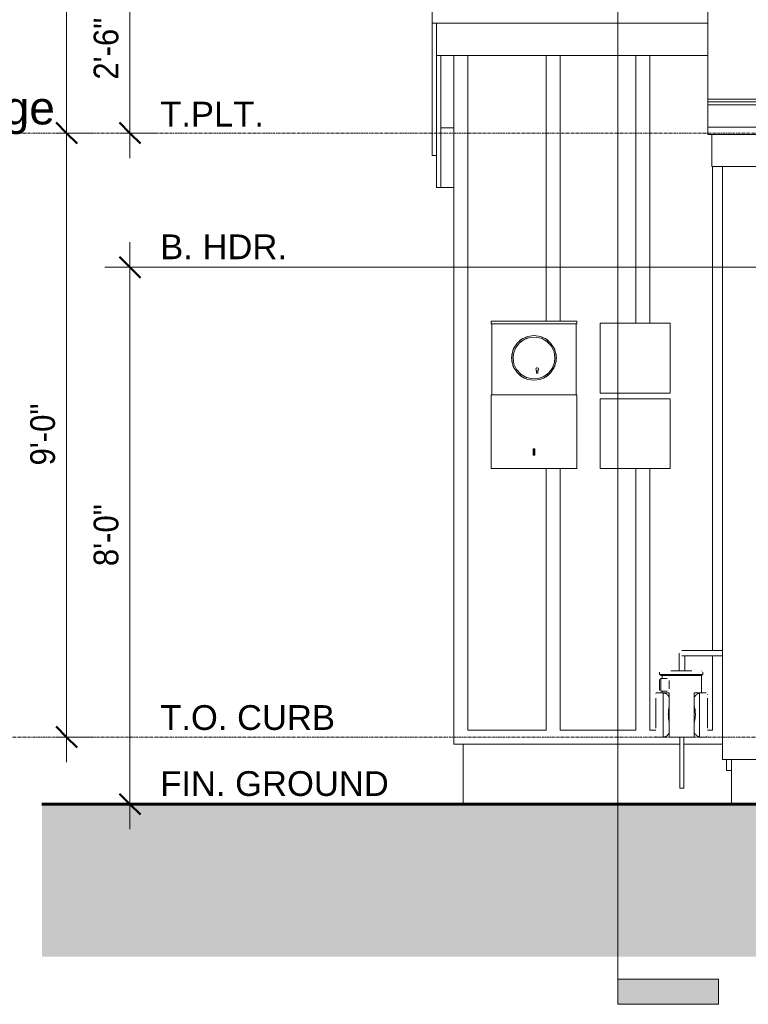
# Model space of a CAD drawing. Header units: inches. Extents: x -651 to 361, y -61 to 433.
# Tile 1 of 5: x -583 to -453, y -48 to 128. Entities that reach past the tile are written whole.
import ezdxf

# ---------------------------------------------------------------- set-up
doc = ezdxf.new("R2010")
doc.units = ezdxf.units.IN
doc.header["$MEASUREMENT"] = 0
doc.linetypes.add('Grid Line 1_2_', pattern=[0.8749999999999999, 0.4999999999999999, -0.125, 0.125, -0.125])
for name, color, linetype, lineweight in [('A-ANNO-DIMS', 1, 'Continuous', 9), ('A-ANNO-DIMS-48', 1, 'Continuous', 9), ('A-ANNO-SYMB', 6, 'Continuous', 9), ('A-ANNO-TEXT', 2, 'Continuous', 9), ('A-DETL', 5, 'Continuous', 60), ('A-DETL-GENF', 3, 'Continuous', 9), ('A-FLOR-LEVL', 6, 'Continuous', 9), ('A-ROOF', 4, 'Continuous', 18), ('A-ROOF-OTLN', 4, 'Continuous', 9), ('A-ROOF-PATT', 8, 'Continuous', 18), ('A-WALL-MBNI', 2, 'Continuous', 18), ('E-FIXT', 2, 'Continuous', 9), ('I-WALL', 2, 'Continuous', 18), ('P-SANR-FIXT', 6, 'Continuous', 9), ('S-FNDN-FTNG', 4, 'Continuous', 18)]:
    doc.layers.add(name, color=color, linetype=linetype, lineweight=lineweight)
doc.styles.add('Arial', font='arial.ttf', dxfattribs={"height": 5.901197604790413})
doc.styles.add('Arial_1', font='arial.ttf', dxfattribs={"height": 4.42589820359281})
doc.styles.add('Arial_2', font='arial.ttf', dxfattribs={"width": 0.9, "height": 4.425898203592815})
doc.dimstyles.new('Linear_-_3_32__Arial_2', dxfattribs={"dimscale": 12, "dimtxt": 4.5, "dimasz": 0.3125000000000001, "dimexe": 0.375, "dimexo": 0.3750000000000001, "dimgap": 0.06250000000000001, "dimtad": 1, "dimdec": 3, "dimrnd": 0.125, "dimzin": 3, "dimdsep": 46, "dimlunit": 4, "dimtxsty": 'Arial_2', "dimblk1": 'OBLIQUE', "dimblk2": 'OBLIQUE', "dimsah": 1, "dimcen": 0.09, "dimdle": 0.375, "dimazin": 0, "dimtfac": 1, "dimtdec": 3, "dimtix": 1, "dimtmove": 0, "dimatfit": 3, "dimfxl": 1, "dimtvp": 1, "dimfrac": 2, "dimtolj": 1, "dimtzin": 0, "dimarcsym": 2})

# ---------------------------------------------------------------- blocks, each defined once
blk = doc.blocks.new('Garage Slab Stem Wall - Slab Plan-2085818-Exterior West Elevation')
at = {"layer": 'S-FNDN-FTNG'}
for p, q in [((-503.8320838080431, -11.99999999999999), (-503.8320838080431, -1.249999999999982)), ((-455.8320838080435, -11.99999999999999), (-455.8320838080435, -3.999999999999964)), ((-407.8320838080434, -3.999999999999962), (-407.8320838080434, -11.99999999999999))]:
    blk.add_line(p, q, dxfattribs=at)
blk = doc.blocks.new('Gas Meter-250CFH - Gas Meter-250CFH-2681718-Exterior West Elevation')
at = {"layer": 'P-SANR-FIXT'}
for p, q in [((-465.2070838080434, 14.25000000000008), (-465.2070838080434, 11.85525143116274)), ((-464.2070838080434, 11.85525143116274), (-464.2070838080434, 14.25000000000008)), ((-457.4570838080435, 15.50000000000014), (-464.0961077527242, 15.50000000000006)), ((-464.0961077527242, 14.50000000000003), (-457.4570838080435, 14.50000000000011)), ((-468.6866064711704, 11.59873658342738), (-468.6866064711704, 11.18080937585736)), ((-468.6866064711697, 11.18080937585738), (-466.6866064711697, 11.18080937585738)), ((-466.6866064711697, 11), (-468.5266293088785, 11)), ((-468.5266293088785, 11), (-468.4639320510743, 11)), ((-468.2070838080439, 11.00000000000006), (-468.2070838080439, 10.47009134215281)), ((-462.9366064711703, 11.8313186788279), (-466.6866064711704, 11.8313186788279)), ((-466.6866064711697, 11.18080937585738), (-462.9366064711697, 11.18080937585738)), ((-462.9366064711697, 11), (-466.6866064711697, 11)), ((-464.7070838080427, 11.85525143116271), (-465.2070838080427, 11.85525143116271)), ((-465.0820838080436, 11.85525143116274), (-465.0820838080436, 11.82792776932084)), ((-464.2070838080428, 11.85525143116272), (-464.7070838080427, 11.85525143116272)), ((-464.3320838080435, 11.8313186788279), (-464.3320838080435, 11.85525143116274)), ((-462.9366064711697, 11.18080937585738), (-460.9366064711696, 11.18080937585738)), ((-461.0965836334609, 11), (-462.9366064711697, 11)), ((-461.2070838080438, 7.878462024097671), (-461.2070838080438, 11.00000000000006)), ((-461.1691885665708, 11.8313186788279), (-461.1272568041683, 11.80841125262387)), ((-461.159280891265, 11), (-461.0965836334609, 11)), ((-461.0858671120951, 11.00386880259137), (-461.0965836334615, 11.00000000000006)), ((-460.9366064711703, 11.18080937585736), (-460.9366064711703, 11.59873658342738)), ((-468.6866064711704, 10.24056867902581), (-468.6406592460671, 10.28651590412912)), ((-468.6866064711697, 10.2405686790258), (-468.6866064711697, 10.22283384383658)), ((-468.6866064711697, 9.720091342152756), (-468.6866064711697, 10.24056867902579)), ((-468.6866064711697, 8.970091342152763), (-468.6866064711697, 9.72009134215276)), ((-468.6866064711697, 8.44961400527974), (-468.6866064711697, 8.970091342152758)), ((-468.52784612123, 10.39932902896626), (-468.4570838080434, 10.47009134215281)), ((-467.3416988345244, 10.47009134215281), (-468.4570838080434, 10.47009134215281)), ((-468.4570838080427, 10.47009134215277), (-468.4570838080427, 9.720091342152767)), ((-468.4570838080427, 9.720091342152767), (-468.4570838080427, 8.970091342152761)), ((-468.4570838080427, 8.970091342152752), (-468.4570838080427, 8.220091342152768)), ((-466.9690231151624, 10.13689697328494), (-466.9690231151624, 9.720091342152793)), ((-466.9690231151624, 9.720091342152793), (-466.9690231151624, 8.970091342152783)), ((-466.9690231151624, 8.970091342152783), (-466.9690231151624, 8.595091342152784)), ((-469.3951323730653, 7.760828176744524), (-469.3827172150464, 7.783553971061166)), ((-469.3038159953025, 7.8707402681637), (-469.2774985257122, 7.878462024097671)), ((-468.0449004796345, 7.878462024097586), (-469.2774985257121, 7.878462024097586)), ((-468.6866064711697, 8.46734884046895), (-468.6866064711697, 8.449614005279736)), ((-468.6338517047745, 8.396859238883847), (-468.6866064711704, 8.449614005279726)), ((-468.4570838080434, 8.220091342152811), (-467.3588684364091, 8.220091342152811)), ((-468.2070838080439, 8.224384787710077), (-468.2070838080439, 7.87433122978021)), ((-468.0449004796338, 6.941798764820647), (-468.0449004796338, 7.878462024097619)), ((-468.0449004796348, 7.878462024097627), (-466.9690231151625, 7.878462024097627)), ((-466.9690231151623, 7.87846202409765), (-466.9690231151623, 6.941798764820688)), ((-462.5284417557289, 6.900812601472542), (-462.5284417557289, 7.878462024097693)), ((-462.5284417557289, 7.878462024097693), (-461.5507923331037, 7.878462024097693)), ((-461.6622206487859, 7.844338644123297), (-461.5507923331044, 7.878462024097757)), ((-460.37009127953, 7.878462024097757), (-461.5507923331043, 7.878462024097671)), ((-461.5507923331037, 7.878462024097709), (-461.5507923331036, 6.941798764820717)), ((-460.1248492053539, 7.696217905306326), (-460.0986896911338, 7.607060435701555)), ((-469.3951323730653, 6.934348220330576), (-469.3951323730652, 1.587554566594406)), ((-468.0449004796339, 1.595005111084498), (-468.044900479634, 6.941798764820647)), ((-466.9690231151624, 6.898061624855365), (-466.9690231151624, 6.882473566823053)), ((-466.9690231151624, 6.882473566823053), (-466.9690231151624, 5.797997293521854)), ((-466.9690231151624, 5.797997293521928), (-466.9690231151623, 3.832255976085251)), ((-462.5284417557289, 6.879877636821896), (-462.5284417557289, 6.894759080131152)), ((-462.5284417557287, 5.87031158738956), (-462.5284417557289, 6.879877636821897)), ((-462.5284417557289, 3.832255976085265), (-462.5284417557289, 5.870311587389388)), ((-461.5507923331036, 6.941798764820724), (-461.5507923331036, 1.595005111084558)), ((-460.0986896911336, 1.577815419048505), (-460.0986896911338, 6.924609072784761)), ((-466.9690231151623, 3.832255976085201), (-466.9690231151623, 2.286003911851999)), ((-462.5284417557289, 2.208497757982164), (-462.5284417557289, 3.832255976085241)), ((-466.9690231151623, 2.286003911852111), (-466.9690231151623, 1.535679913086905)), ((-462.5284417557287, 1.533083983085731), (-462.5284417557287, 2.208497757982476)), ((-469.2774985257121, -8.526512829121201e-14), (-469.3007351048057, 0.01269420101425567)), ((-468.0449004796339, -4.57966997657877e-14), (-468.0449004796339, 1.595005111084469)), ((-466.9690231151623, 1.535679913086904), (-466.9690231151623, 0.9366632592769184)), ((-466.9690231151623, 0.9366632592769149), (-466.9690231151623, 0)), ((-465.0820838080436, 0), (-465.0820838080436, -9.144748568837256)), ((-462.5284417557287, 0), (-464.7070838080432, 0)), ((-464.3320838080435, -9.144748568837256), (-464.3320838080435, 0)), ((-462.5284417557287, 0.9776494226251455), (-462.5284417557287, 1.533083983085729)), ((-462.5284417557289, 5.23100583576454e-26), (-462.5284417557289, 0.977649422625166)), ((-461.5507923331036, 1.59500511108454), (-461.5507923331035, 2.531308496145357e-14)), ((-461.5507923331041, 0), (-460.37009127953, 8.526512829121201e-14)), ((-460.0986896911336, 0.2714015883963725), (-460.1109290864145, 0.248997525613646)), ((-469.2774985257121, -8.526512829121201e-14), (-468.0449004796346, -8.526512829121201e-14)), ((-464.7070838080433, -2.356042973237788e-26), (-466.9690231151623, -2.356042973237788e-26)), ((-464.7070838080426, -9.14474856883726), (-465.0820838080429, -9.14474856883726)), ((-464.3320838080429, -9.14474856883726), (-464.7070838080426, -9.14474856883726))]:
    blk.add_line(p, q, dxfattribs=at)
at = {"layer": 'P-SANR-FIXT', "flags": 128}
for points in [[(-465.2070838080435, 14.25000000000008), (-465.2070838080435, 14.70908927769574), (-465.2070838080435, 14.97606404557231), (-465.2070838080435, 15.00000000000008)], [(-464.0961077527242, 15.50000000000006), (-464.5034788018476, 15.50000000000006), (-464.7033166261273, 15.50000000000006), (-464.7070838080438, 15.50000000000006)], [(-464.7070838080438, 14.50000000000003), (-464.5514543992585, 14.50000000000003), (-464.1638508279, 14.50000000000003), (-464.0961077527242, 14.50000000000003)], [(-464.2070838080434, 14.50000000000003), (-464.2070838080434, 14.43796542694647), (-464.2070838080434, 14.25000000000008)], [(-469.3712623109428, 7.804522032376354), (-469.3410563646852, 7.859813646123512), (-469.3142191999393, 7.867687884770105)], [(-469.3271375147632, 0.027117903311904), (-469.376483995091, 0.05407600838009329), (-469.3951323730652, 0.117633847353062)], [(-462.4705206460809, 0.8302109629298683), (-462.4943183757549, 0.8662211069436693), (-462.5284417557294, 0.9776494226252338)], [(-460.2014054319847, 0.08338168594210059), (-460.2234523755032, 0.04302502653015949), (-460.2746227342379, 0.02801123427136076)]]:
    blk.add_lwpolyline(points, dxfattribs=at)
at = {"layer": 'P-SANR-FIXT'}
for points, knots in [([(-467.5697250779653, 7.76642170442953), (-467.5829480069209, 7.772944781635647), (-467.619134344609, 7.790161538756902), (-467.6766153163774, 7.813548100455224), (-467.7304167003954, 7.830440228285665), (-467.7715481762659, 7.842035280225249), (-467.8113411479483, 7.852610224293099), (-467.8589319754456, 7.861972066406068), (-467.9120372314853, 7.869595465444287), (-467.9770647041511, 7.877600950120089), (-468.0195119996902, 7.879211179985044), (-468.0449004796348, 7.878462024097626)], [0.541170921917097, 0.541170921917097, 0.541170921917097, 0.541170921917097, 0.5714285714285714, 0.625, 0.6785714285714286, 0.7053571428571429, 0.7321428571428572, 0.7857142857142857, 0.8392857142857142, 0.8928571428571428, 1, 1, 1, 1]), ([(-467.3776757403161, 7.645884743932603), (-467.3912834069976, 7.656605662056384), (-467.4210191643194, 7.679161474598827), (-467.461480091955, 7.706730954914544), (-467.4885780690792, 7.722991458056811), (-467.4995094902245, 7.72927009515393)], [0.3986878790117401, 0.3986878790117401, 0.3986878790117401, 0.3986878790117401, 0.4285714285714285, 0.4642857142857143, 0.4885556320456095, 0.4885556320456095, 0.4885556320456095, 0.4885556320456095]), ([(-467.2432937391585, 7.521022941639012), (-467.2496080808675, 7.528026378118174), (-467.2621521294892, 7.542077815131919), (-467.2777093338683, 7.559407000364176), (-467.2960485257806, 7.576953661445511), (-467.3028969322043, 7.58224406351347), (-467.3029071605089, 7.582255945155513)], [0.3487083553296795, 0.3487083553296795, 0.3487083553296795, 0.3487083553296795, 0.375, 0.40625, 0.4375, 0.5, 0.5, 0.5, 0.5]), ([(-467.1918215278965, 7.460341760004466), (-467.2032091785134, 7.475010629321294), (-467.229598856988, 7.507498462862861), (-467.2630082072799, 7.543873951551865), (-467.285298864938, 7.565736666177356), (-467.291724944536, 7.571869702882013)], [0.2580884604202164, 0.2580884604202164, 0.2580884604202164, 0.2580884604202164, 0.2857142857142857, 0.3214285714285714, 0.3357518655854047, 0.3357518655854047, 0.3357518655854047, 0.3357518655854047]), ([(-467.0892026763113, 7.305409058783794), (-467.0933532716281, 7.31283946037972), (-467.1073520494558, 7.337094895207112), (-467.1265155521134, 7.367659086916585), (-467.1457690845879, 7.396993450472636), (-467.1593998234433, 7.417829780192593), (-467.1728748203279, 7.437463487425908), (-467.1914902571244, 7.461993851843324), (-467.2068257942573, 7.480258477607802), (-467.2170864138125, 7.491914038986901), (-467.2184472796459, 7.493451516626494)], [0.1740897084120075, 0.1740897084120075, 0.1740897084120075, 0.1740897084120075, 0.1875, 0.21875, 0.234375, 0.25, 0.265625, 0.28125, 0.3125, 0.3173178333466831, 0.3173178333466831, 0.3173178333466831, 0.3173178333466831]), ([(-467.0434540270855, 7.208365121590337), (-467.0497682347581, 7.223776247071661), (-467.0667986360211, 7.26271624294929), (-467.0901824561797, 7.307785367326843), (-467.1074551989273, 7.337233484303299), (-467.1119019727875, 7.344604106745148)], [0.1201141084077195, 0.1201141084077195, 0.1201141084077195, 0.1201141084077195, 0.1428571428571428, 0.1785714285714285, 0.1906552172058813, 0.1906552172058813, 0.1906552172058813, 0.1906552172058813]), ([(-462.3365794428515, 7.324124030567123), (-462.353865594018, 7.298844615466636), (-462.3768093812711, 7.262872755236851), (-462.397667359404, 7.225060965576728), (-462.4033013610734, 7.214548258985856)], [0.7473741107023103, 0.7473741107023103, 0.7473741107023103, 0.7473741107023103, 0.8, 0.8199890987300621, 0.8199890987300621, 0.8199890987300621, 0.8199890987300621]), ([(-462.1088520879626, 7.582255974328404), (-462.1088600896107, 7.58225566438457), (-462.1166169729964, 7.576590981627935), (-462.1376765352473, 7.557737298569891), (-462.1567965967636, 7.53807212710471), (-462.1810004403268, 7.513081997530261), (-462.2110374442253, 7.48283234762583), (-462.2382243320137, 7.453290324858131), (-462.2602979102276, 7.427071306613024), (-462.2764694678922, 7.406102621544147), (-462.2929060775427, 7.383874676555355), (-462.3160774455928, 7.352616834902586), (-462.3361515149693, 7.324494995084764), (-462.3501969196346, 7.303645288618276), (-462.3522259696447, 7.30060596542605)], [0.500137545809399, 0.500137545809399, 0.500137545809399, 0.500137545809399, 0.5625, 0.59375, 0.625, 0.65625, 0.6875, 0.71875, 0.734375, 0.75, 0.765625, 0.78125, 0.8125, 0.8177837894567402, 0.8177837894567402, 0.8177837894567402, 0.8177837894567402]), ([(-462.1164764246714, 7.575840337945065), (-462.119105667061, 7.573510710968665), (-462.1311975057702, 7.562703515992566), (-462.1526023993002, 7.542784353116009), (-462.1847373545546, 7.510501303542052), (-462.2075224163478, 7.485949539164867), (-462.2211153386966, 7.470709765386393)], [0.5430658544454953, 0.5430658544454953, 0.5430658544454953, 0.5430658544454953, 0.55, 0.575, 0.6, 0.6374561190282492, 0.6374561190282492, 0.6374561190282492, 0.6374561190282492]), ([(-461.8707117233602, 7.750623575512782), (-461.8796523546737, 7.745722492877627), (-461.9070355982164, 7.730238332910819), (-461.9518196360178, 7.702078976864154), (-461.9881450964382, 7.676711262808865), (-462.0058190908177, 7.663904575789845)], [0.3256150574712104, 0.3256150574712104, 0.3256150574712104, 0.3256150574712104, 0.35, 0.4, 0.4465284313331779, 0.4465284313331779, 0.4465284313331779, 0.4465284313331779]), ([(-461.5507923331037, 7.878462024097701), (-461.5791410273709, 7.872216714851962), (-461.6387875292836, 7.855511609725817), (-461.7175341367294, 7.824414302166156), (-461.766638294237, 7.802292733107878), (-461.7816342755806, 7.795313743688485)], [0, 0, 0, 0, 0.1, 0.2, 0.2429212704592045, 0.2429212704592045, 0.2429212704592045, 0.2429212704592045]), ([(-467.0319274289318, 5.25732113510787), (-467.0282352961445, 5.285295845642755), (-467.014507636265, 5.392242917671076), (-466.9934348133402, 5.574774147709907), (-466.9768193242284, 5.724597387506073), (-466.9690231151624, 5.797997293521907)], [0.7059936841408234, 0.7059936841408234, 0.7059936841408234, 0.7059936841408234, 0.75, 0.875, 1, 1, 1, 1]), ([(-462.5284417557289, 5.870311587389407), (-462.5151489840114, 5.795283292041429), (-462.4881417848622, 5.641785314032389), (-462.4563781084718, 5.454420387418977), (-462.437060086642, 5.344586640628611), (-462.4320060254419, 5.316165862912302)], [0, 0, 0, 0, 0.125, 0.25, 0.2933412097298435, 0.2933412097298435, 0.2933412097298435, 0.2933412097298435]), ([(-467.1291367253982, 3.832255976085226), (-467.1353337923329, 4.005839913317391), (-467.1352673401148, 4.265666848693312), (-467.1140397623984, 4.563496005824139), (-467.0973496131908, 4.731571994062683), (-467.0844212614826, 4.856465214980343), (-467.0699225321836, 4.979928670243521), (-467.0573432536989, 5.072150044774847), (-467.0502366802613, 5.123323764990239), (-467.0487312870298, 5.134163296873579)], [0, 0, 0, 0, 0.25, 0.375, 0.4375, 0.5, 0.5625, 0.625, 0.6418324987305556, 0.6418324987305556, 0.6418324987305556, 0.6418324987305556]), ([(-467.0487784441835, 2.985591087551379), (-467.0511652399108, 3.003830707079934), (-467.0648224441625, 3.108281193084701), (-467.089067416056, 3.300767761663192), (-467.1118225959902, 3.565535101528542), (-467.1240656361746, 3.743273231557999), (-467.1291367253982, 3.832255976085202)], [0.4646636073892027, 0.4646636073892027, 0.4646636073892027, 0.4646636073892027, 0.5, 0.6666666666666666, 0.8333333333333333, 1, 1, 1, 1]), ([(-462.3020455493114, 3.832255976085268), (-462.3081799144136, 3.738110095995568), (-462.3234968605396, 3.550209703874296), (-462.3535329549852, 3.27087137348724), (-462.3859851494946, 3.065330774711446), (-462.4050057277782, 2.952641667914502), (-462.4087761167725, 2.930453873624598)], [0, 0, 0, 0, 0.1666666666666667, 0.3333333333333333, 0.5, 0.5409824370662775, 0.5409824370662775, 0.5409824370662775, 0.5409824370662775]), ([(-462.4087293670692, 5.186816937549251), (-462.4067657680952, 5.175907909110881), (-462.3973311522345, 5.123307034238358), (-462.3807843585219, 5.028182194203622), (-462.3615808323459, 4.900197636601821), (-462.3444629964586, 4.770469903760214), (-462.3228036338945, 4.595596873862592), (-462.2952647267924, 4.285173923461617), (-462.2944804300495, 4.013759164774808), (-462.3020455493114, 3.832255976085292)], [0.3586078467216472, 0.3586078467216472, 0.3586078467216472, 0.3586078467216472, 0.375, 0.4375, 0.5, 0.5625, 0.625, 0.75, 1, 1, 1, 1]), ([(-466.9690231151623, 2.286003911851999), (-466.9771395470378, 2.366683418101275), (-466.9944581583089, 2.530551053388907), (-467.0154198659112, 2.724080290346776), (-467.0292730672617, 2.834831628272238), (-467.0325504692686, 2.860557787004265)], [0, 0, 0, 0, 0.1666666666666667, 0.3333333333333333, 0.3835881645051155, 0.3835881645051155, 0.3835881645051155, 0.3835881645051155]), ([(-462.4308781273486, 2.801089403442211), (-462.4350513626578, 2.776605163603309), (-462.4542911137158, 2.663062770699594), (-462.4860052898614, 2.463084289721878), (-462.5144379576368, 2.292367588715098), (-462.5284417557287, 2.208497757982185)], [0.6210087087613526, 0.6210087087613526, 0.6210087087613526, 0.6210087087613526, 0.6666666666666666, 0.8333333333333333, 1, 1, 1, 1]), ([(-468.0449004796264, 5.131186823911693e-17), (-468.0250774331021, -0.00085229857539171), (-467.9819360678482, -0.0001673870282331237), (-467.9195911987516, 0.007331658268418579), (-467.8676522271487, 0.01564188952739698), (-467.8418377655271, 0.02025099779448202), (-467.830236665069, 0.02251034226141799)], [0, 0, 0, 0, 0.08333333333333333, 0.1666666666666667, 0.2083333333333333, 0.2410729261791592, 0.2410729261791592, 0.2410729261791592, 0.2410729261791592]), ([(-467.7687338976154, 0.03666844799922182), (-467.7550169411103, 0.04040898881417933), (-467.7250017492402, 0.04949123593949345), (-467.6768665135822, 0.06621913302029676), (-467.6390493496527, 0.08051708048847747), (-467.6184258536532, 0.08911509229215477), (-467.6156389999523, 0.09029203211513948)], [0.2970240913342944, 0.2970240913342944, 0.2970240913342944, 0.2970240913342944, 0.3333333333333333, 0.375, 0.4166666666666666, 0.4231607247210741, 0.4231607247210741, 0.4231607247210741, 0.4231607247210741]), ([(-467.5543911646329, 0.1194199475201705), (-467.5596680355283, 0.1163897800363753), (-467.5697707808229, 0.1106715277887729), (-467.5895741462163, 0.1006587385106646), (-467.6115550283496, 0.09090914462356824), (-467.630254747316, 0.08384070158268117), (-467.6351963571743, 0.08226657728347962), (-467.6352037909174, 0.082256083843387)], [0.4, 0.4, 0.4, 0.4, 0.4125, 0.425, 0.45, 0.475, 0.5, 0.5, 0.5, 0.5]), ([(-467.6352036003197, 0.08225597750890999), (-467.6351776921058, 0.08225605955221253), (-467.6302570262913, 0.08379370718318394), (-467.6116521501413, 0.09081226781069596), (-467.5897077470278, 0.1005620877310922), (-467.5699241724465, 0.110583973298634), (-467.5598272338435, 0.1163062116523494), (-467.5545519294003, 0.1193379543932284)], [0.5001702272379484, 0.5001702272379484, 0.5001702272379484, 0.5001702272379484, 0.525, 0.55, 0.575, 0.5874999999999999, 0.6, 0.6, 0.6, 0.6]), ([(-467.5149092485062, 0.140590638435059), (-467.5056852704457, 0.1459851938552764), (-467.487131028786, 0.1571939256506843), (-467.4648770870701, 0.1711054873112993), (-467.4519886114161, 0.1794589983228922), (-467.4486161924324, 0.1816665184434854)], [0.5, 0.5, 0.5, 0.5, 0.5208333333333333, 0.5416666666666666, 0.5490353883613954, 0.5490353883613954, 0.5490353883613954, 0.5490353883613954]), ([(-467.4901809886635, 0.1560894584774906), (-467.4858577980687, 0.1586046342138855), (-467.4669169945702, 0.1697330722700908), (-467.4395138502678, 0.1867086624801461), (-467.4092935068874, 0.2076164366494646), (-467.3874470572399, 0.2243693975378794), (-467.3716470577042, 0.2373143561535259), (-467.3629021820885, 0.2445562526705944), (-467.3615348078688, 0.2456909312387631)], [0.642470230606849, 0.642470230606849, 0.642470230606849, 0.642470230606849, 0.6499999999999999, 0.6749999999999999, 0.6875, 0.7, 0.7124999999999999, 0.7148092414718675, 0.7148092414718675, 0.7148092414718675, 0.7148092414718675]), ([(-467.3152167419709, 0.284231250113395), (-467.3062446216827, 0.2925094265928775), (-467.2882620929, 0.30988423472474), (-467.2614364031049, 0.3378071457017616), (-467.2378064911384, 0.3636818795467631), (-467.2233758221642, 0.3802941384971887), (-467.217968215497, 0.3866453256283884)], [0.6464513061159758, 0.6464513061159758, 0.6464513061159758, 0.6464513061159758, 0.6666666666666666, 0.6875, 0.7083333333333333, 0.72092057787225, 0.72092057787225, 0.72092057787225, 0.72092057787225]), ([(-467.2610759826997, 0.3373691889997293), (-467.2583499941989, 0.3401799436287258), (-467.2409212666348, 0.3583939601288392), (-467.2142370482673, 0.3889960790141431), (-467.1910397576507, 0.4186564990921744), (-467.1815611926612, 0.4312302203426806)], [0.7703920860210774, 0.7703920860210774, 0.7703920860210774, 0.7703920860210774, 0.775, 0.8, 0.8175401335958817, 0.8175401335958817, 0.8175401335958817, 0.8175401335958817]), ([(-467.1247893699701, 0.5122694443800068), (-467.1113583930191, 0.533531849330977), (-467.0887364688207, 0.5723985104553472), (-467.0691318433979, 0.6137698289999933), (-467.0608491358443, 0.6321343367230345)], [0.7972907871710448, 0.7972907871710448, 0.7972907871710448, 0.7972907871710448, 0.8333333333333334, 0.8613163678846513, 0.8613163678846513, 0.8613163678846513, 0.8613163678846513]), ([(-467.0762044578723, 0.5976729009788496), (-467.0706862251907, 0.6087135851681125), (-467.0608357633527, 0.6298102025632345), (-467.0512297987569, 0.6510911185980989), (-467.0468763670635, 0.6610949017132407)], [0.8873695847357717, 0.8873695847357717, 0.8873695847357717, 0.8873695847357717, 0.9, 0.9109679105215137, 0.9109679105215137, 0.9109679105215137, 0.9109679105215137]), ([(-462.4023235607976, 0.6618172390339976), (-462.3969561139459, 0.6519253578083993), (-462.377900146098, 0.617900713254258), (-462.3573571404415, 0.5851514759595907), (-462.3421235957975, 0.562500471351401)], [0.1811189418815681, 0.1811189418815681, 0.1811189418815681, 0.1811189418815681, 0.2, 0.2467870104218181, 0.2467870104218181, 0.2467870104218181, 0.2467870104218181]), ([(-462.2460697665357, 0.435938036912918), (-462.2394403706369, 0.4280419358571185), (-462.2235323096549, 0.4094821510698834), (-462.2073779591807, 0.3916904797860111), (-462.1978653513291, 0.3816038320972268)], [0.1892579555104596, 0.1892579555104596, 0.1892579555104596, 0.1892579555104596, 0.2, 0.2149337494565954, 0.2149337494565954, 0.2149337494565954, 0.2149337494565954]), ([(-462.2174058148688, 0.4035962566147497), (-462.2049700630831, 0.3897318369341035), (-462.1733655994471, 0.3557601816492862), (-462.1410427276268, 0.3247441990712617), (-462.1212848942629, 0.3069780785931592)], [0.3657231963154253, 0.3657231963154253, 0.3657231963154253, 0.3657231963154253, 0.4, 0.4524032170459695, 0.4524032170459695, 0.4524032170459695, 0.4524032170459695]), ([(-462.0323782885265, 0.2336946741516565), (-462.0246522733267, 0.2276039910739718), (-462.0092169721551, 0.215772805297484), (-461.9900222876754, 0.2023407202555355), (-461.9787778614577, 0.1948162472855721), (-461.9754495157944, 0.1926158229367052)], [0.3, 0.3, 0.3, 0.3, 0.3125, 0.325, 0.3302721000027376, 0.3302721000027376, 0.3302721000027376, 0.3302721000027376]), ([(-462.0057565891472, 0.2145284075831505), (-461.992767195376, 0.2051642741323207), (-461.9727764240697, 0.1911655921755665), (-461.9461569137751, 0.1731043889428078), (-461.9138764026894, 0.1523564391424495), (-461.8886204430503, 0.1376136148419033), (-461.8704956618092, 0.1276763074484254)], [0.5533479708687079, 0.5533479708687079, 0.5533479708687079, 0.5533479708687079, 0.5875, 0.60625, 0.625, 0.6745715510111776, 0.6745715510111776, 0.6745715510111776, 0.6745715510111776]), ([(-461.9051473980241, 0.1491246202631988), (-461.901861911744, 0.1471855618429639), (-461.8917790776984, 0.1412540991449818), (-461.8758800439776, 0.1319368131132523), (-461.8590484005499, 0.1217067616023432), (-461.8437692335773, 0.112566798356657), (-461.8241623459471, 0.1018901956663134), (-461.7943111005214, 0.08732038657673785), (-461.7804689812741, 0.08227617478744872), (-461.7804501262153, 0.08225607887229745)], [0.3691103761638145, 0.3691103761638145, 0.3691103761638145, 0.3691103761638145, 0.375, 0.3875, 0.4, 0.4125, 0.425, 0.45, 0.5, 0.5, 0.5, 0.5]), ([(-461.7804502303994, 0.08225598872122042), (-461.7804905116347, 0.08225741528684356), (-461.7942716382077, 0.08724670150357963), (-461.8240063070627, 0.1017820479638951), (-461.8435893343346, 0.1124617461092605), (-461.8537678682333, 0.1185564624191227), (-461.8591173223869, 0.121785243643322)], [0.5001610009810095, 0.5001610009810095, 0.5001610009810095, 0.5001610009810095, 0.55, 0.575, 0.5874999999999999, 0.6, 0.6, 0.6, 0.6]), ([(-461.781850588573, 0.08325088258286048), (-461.7755956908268, 0.08035233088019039), (-461.7433687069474, 0.06562062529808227), (-461.6623198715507, 0.0306841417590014), (-461.5934364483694, 0.00943546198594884), (-461.5507923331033, -1.41437256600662e-14)], [0.7570862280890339, 0.7570862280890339, 0.7570862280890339, 0.7570862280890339, 0.7749999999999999, 0.85, 1, 1, 1, 1])]:
    blk.add_open_spline(points, degree=3, knots=knots, dxfattribs=at)
for points in [[(-467.0353120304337, 7.187254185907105), (-467.0391080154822, 7.19764966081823), (-467.0430159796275, 7.207843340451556), (-467.0470737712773, 7.217831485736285)], [(-462.3958937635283, 7.229568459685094), (-462.4024477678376, 7.217813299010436), (-462.4088539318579, 7.205797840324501), (-462.4150672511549, 7.193420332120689)], [(-466.9690231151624, 6.94179876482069), (-466.9721809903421, 6.958021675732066), (-466.9754744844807, 6.973952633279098), (-466.9789058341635, 6.989588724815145)], [(-466.9690231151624, 6.941798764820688), (-466.9708258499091, 6.952664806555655), (-466.9727431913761, 6.963435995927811), (-466.9747746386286, 6.9741124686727)], [(-466.9994677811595, 0.8026659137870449), (-466.9876821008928, 0.8454164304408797), (-466.9774978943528, 0.8900869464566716), (-466.9690231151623, 0.9366632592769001)], [(-466.9965182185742, 0.812548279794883), (-466.9857421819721, 0.8523896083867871), (-466.9765665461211, 0.8937600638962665), (-466.9690231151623, 0.9366632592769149)], [(-462.5284417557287, 0.9776494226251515), (-462.5151536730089, 0.9320313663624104), (-462.5006084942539, 0.8881433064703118), (-462.4848922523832, 0.8459990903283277)], [(-462.5284417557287, 0.977649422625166), (-462.5188609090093, 0.9432371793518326), (-462.5083800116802, 0.9097464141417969), (-462.4970190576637, 0.8771745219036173)], [(-462.4120817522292, 0.6799464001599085), (-462.4086121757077, 0.6732335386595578), (-462.4050960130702, 0.6665790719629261), (-462.4015317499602, 0.6599832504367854)]]:
    blk.add_open_spline(points, degree=3, dxfattribs=at)
blk = doc.blocks.new('Electric-Meter - Electric-Meter-2691785-Exterior West Elevation')
at = {"layer": 'E-FIXT'}
for p, q in [((-498.8320838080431, 73.89062499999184), (-498.8320838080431, 74.39062499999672)), ((-498.8320838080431, 74.39062499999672), (-483.472708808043, 74.3906249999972)), ((-483.472708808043, 73.89062499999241), (-483.472708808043, 74.3906249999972)), ((-483.472708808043, 73.89062499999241), (-498.8320838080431, 73.89062499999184)), ((-498.707083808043, 73.89062499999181), (-498.707083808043, 61.19531249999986)), ((-483.597708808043, 61.19531249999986), (-483.597708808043, 73.89062499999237)), ((-490.6862567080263, 65.57173197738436), (-490.6862567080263, 65.13156873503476)), ((-490.4804774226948, 65.13156873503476), (-490.4804774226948, 65.57173197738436)), ((-490.6862567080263, 65.04957780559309), (-490.6862567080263, 65.13156873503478)), ((-490.6862567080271, 65.04957780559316), (-490.4804774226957, 65.04957780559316)), ((-490.4804774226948, 65.04957780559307), (-490.6862567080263, 65.04957780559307)), ((-490.4804774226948, 65.13156873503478), (-490.4804774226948, 65.04957780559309)), ((-498.8320838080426, 61.19531249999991), (-483.4727088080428, 61.19531249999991)), ((-498.8320838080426, 48), (-498.8320838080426, 61.19531249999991)), ((-483.4727088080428, 48), (-483.4727088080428, 61.19531249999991)), ((-491.2773963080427, 51.56249999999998), (-491.0273963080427, 51.56249999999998)), ((-491.2773963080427, 50.43749999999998), (-491.2773963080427, 51.56249999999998)), ((-491.2148963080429, 51.25000000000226), (-491.2148963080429, 51.50000000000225)), ((-491.2148963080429, 51.50000000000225), (-491.089896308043, 51.50000000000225)), ((-491.2148963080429, 50.75000000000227), (-491.2148963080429, 51.25000000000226)), ((-491.089896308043, 51.25000000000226), (-491.2148963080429, 51.25000000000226)), ((-491.089896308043, 51.50000000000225), (-491.089896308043, 51.25000000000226)), ((-491.089896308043, 51.25000000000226), (-491.089896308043, 50.75000000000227)), ((-491.0273963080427, 51.56249999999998), (-491.0273963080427, 50.43749999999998)), ((-491.0273963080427, 50.43749999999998), (-491.2773963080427, 50.43749999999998)), ((-491.2148963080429, 50.50000000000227), (-491.2148963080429, 50.75000000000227)), ((-491.089896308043, 50.75000000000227), (-491.2148963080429, 50.75000000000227)), ((-491.089896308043, 50.50000000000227), (-491.2148963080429, 50.50000000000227)), ((-491.089896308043, 50.75000000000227), (-491.089896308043, 50.50000000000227)), ((-488.9570838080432, 48), (-498.8320838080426, 48)), ((-483.4727088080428, 48), (-486.4570838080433, 48))]:
    blk.add_line(p, q, dxfattribs=at)
at = {"layer": 'E-FIXT', "flags": 128}
for points in [[(-491.1523963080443, 71.7929687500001), (-492.2779539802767, 71.63134339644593), (-493.312552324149, 71.15952871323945), (-494.172582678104, 70.41565330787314), (-494.7885436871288, 69.4598317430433), (-495.110657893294, 68.36930651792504), (-495.1128943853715, 67.23220589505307), (-494.7950724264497, 66.14042201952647), (-494.1828760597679, 65.18218486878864), (-493.3257785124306, 64.4349321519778), (-492.2930441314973, 63.95905136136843), (-491.1681309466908, 63.79299969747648), (-491.1523963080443, 63.79296875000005)], [(-487.4023963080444, 67.79296874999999), (-487.5639485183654, 68.88179493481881), (-488.034685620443, 69.8768065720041), (-488.7740483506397, 70.6922722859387), (-489.7183323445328, 71.25793058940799), (-490.7861769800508, 71.52504369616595), (-491.8855755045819, 71.47059682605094), (-492.92180244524, 71.09928118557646), (-493.8055752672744, 70.44308976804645), (-494.4607470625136, 69.55856079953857), (-494.8308674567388, 68.52190633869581), (-494.9023963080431, 67.7929687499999)], [(-491.1523963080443, 63.79296875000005), (-490.0268386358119, 63.95459410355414), (-488.9922402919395, 64.42640878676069), (-488.1322099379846, 65.170284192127), (-487.5162489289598, 66.12610575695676), (-487.1941347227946, 67.21663098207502), (-487.1918982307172, 68.35373160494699), (-487.5097201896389, 69.44551548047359), (-488.1219165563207, 70.4037526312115), (-488.979014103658, 71.15100534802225), (-490.0117484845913, 71.62688613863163), (-491.1366616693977, 71.79293780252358), (-491.1523963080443, 71.7929687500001)], [(-494.9023963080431, 67.7929687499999), (-494.7408440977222, 66.70414256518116), (-494.2701069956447, 65.70913092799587), (-493.530744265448, 64.89366521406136), (-492.5864602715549, 64.3280069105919), (-491.5186156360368, 64.0608938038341), (-490.4192171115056, 64.11534067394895), (-489.3829901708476, 64.4866563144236), (-488.4992173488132, 65.14284773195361), (-487.8440455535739, 66.0273767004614), (-487.4739251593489, 67.06403116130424), (-487.4023963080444, 67.79296874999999)]]:
    blk.add_lwpolyline(points, dxfattribs=at)
at = {"layer": 'E-FIXT'}
for centre, radius, start, end in [((-491.1523963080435, 67.79296874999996), 4.000000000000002, 110.0000000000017, 130.0000000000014), ((-491.1523963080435, 67.79296874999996), 3.750000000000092, 127.0033630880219, 131.6932747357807), ((-491.1523963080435, 67.79296874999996), 3.750000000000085, 108.1081192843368, 112.7216288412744), ((-491.1523963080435, 67.79296874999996), 3.750000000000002, 68.43064583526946, 71.43099825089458), ((-491.1523963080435, 67.79296874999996), 3.99999999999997, 50.00000000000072, 70.00000000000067), ((-491.1523963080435, 67.79296874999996), 3.75000000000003, 47.97698741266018, 53.35457624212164), ((-491.1523963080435, 67.79296874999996), 3.999999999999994, 150.0000000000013, 159.9999999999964), ((-491.1523963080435, 67.79296874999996), 3.999999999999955, 19.99999999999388, 30.00000000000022), ((-491.1523963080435, 67.79296874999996), 4.000000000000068, 170.0000000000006, 190.0000000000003), ((-491.1523963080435, 67.79296874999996), 3.7500000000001, 167.9769874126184, 173.3545762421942), ((-491.1523963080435, 67.79296874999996), 3.750000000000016, 186.6454237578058, 192.0230125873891), ((-491.1523963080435, 67.79296874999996), 3.749999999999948, 6.645423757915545, 12.02301258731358), ((-491.1523963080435, 67.79296874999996), 3.749999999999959, 347.9769874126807, 353.3545762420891), ((-491.1523963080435, 67.79296874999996), 3.999999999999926, 350.0000000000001, 10.00000000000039), ((-491.1523963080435, 67.79296874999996), 4.000000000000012, 200.0000000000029, 210.0000000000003), ((-490.5833670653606, 65.79957780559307), 0.25, 0, 180), ((-490.5833670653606, 65.79957780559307), 0.2499999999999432, 180, 245.6972205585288), ((-490.5833670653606, 65.79957780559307), 0.250000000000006, 219.4183323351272, 245.6972205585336), ((-490.5833670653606, 65.79957780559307), 0.250000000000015, 75.00000000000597, 105.0000000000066), ((-490.5833670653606, 65.79957780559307), 0.2500000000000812, 294.3027794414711, 0), ((-490.5833670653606, 65.79957780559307), 0.2499999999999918, 294.3027794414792, 320.5816676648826), ((-491.1523963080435, 67.79296874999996), 3.999999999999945, 330.0000000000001, 340.0000000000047), ((-491.1523963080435, 67.79296874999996), 4.000000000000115, 230.0000000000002, 249.9999999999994), ((-491.1523963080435, 67.79296874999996), 3.749999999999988, 228.3067252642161, 233.3545762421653), ((-491.1523963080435, 67.79296874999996), 3.749999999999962, 248.43064584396, 251.4309982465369), ((-491.1523963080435, 67.79296874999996), 3.749999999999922, 288.1081192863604, 292.72162884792), ((-491.1523963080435, 67.79296874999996), 4.000000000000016, 289.9999999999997, 309.9999999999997), ((-491.1523963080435, 67.79296874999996), 3.749999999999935, 307.0033630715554, 311.7571390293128)]:
    blk.add_arc(centre, radius, start, end, dxfattribs=at)
blk = doc.blocks.new('Demarcation Points - Demarcation Points-2690584-Exterior West Elevation')
at = {"layer": 'E-FIXT'}
for p, q in [((-466.8320838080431, 60.50000000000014), (-479.3320838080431, 60.50000000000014)), ((-479.3320838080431, 60.50000000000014), (-479.3320838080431, 48)), ((-466.8320838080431, 48), (-466.8320838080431, 60.50000000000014)), ((-479.3320838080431, 48), (-466.8320838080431, 48))]:
    blk.add_line(p, q, dxfattribs=at)
blk = doc.blocks.new('Section - 3_32_ x 3_8_-54337-Exterior West Elevation')
at = {"layer": 'A-ANNO-SYMB'}
blk.add_hatch(color=256, dxfattribs=at).paths.add_polyline_path([(97.3112540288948, -42.4977313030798), (115.3112540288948, -42.49773130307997), (115.3112540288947, -46.99773130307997), (97.31125402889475, -46.9977313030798)], flags=0)
for p, q in [((97.3112540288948, -42.4977313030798), (97.31125402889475, -46.9977313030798)), ((115.3112540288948, -42.49773130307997), (97.3112540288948, -42.4977313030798)), ((115.3112540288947, -46.99773130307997), (115.3112540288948, -42.49773130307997)), ((97.31125402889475, -46.9977313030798), (115.3112540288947, -46.99773130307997))]:
    blk.add_line(p, q, dxfattribs=at)
blk = doc.blocks.new('DIMBLOCK7-Exterior West Elevation')
at = {"layer": 'A-ANNO-DIMS-48', "transparency": 16777216}
for p, q in [((-563.4073999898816, -16.5), (-563.4073999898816, 88.49999999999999)), ((-420.332083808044, 83.99999999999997), (-567.9073999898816, 83.99999999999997)), ((-563.4073999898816, 83.99999999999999), (-420.332083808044, 83.99999999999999)), ((-561.5590504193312, -12), (-567.9073999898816, -12)), ((-563.4073999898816, -12), (-561.5590504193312, -12))]:
    blk.add_line(p, q, dxfattribs=at)
at = {"layer": 'A-ANNO-DIMS-48', "lineweight": 50, "transparency": 16777216}
for p, q in [((-563.4073999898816, 83.99999999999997), (-565.2823999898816, 85.87499999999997)), ((-563.4073999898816, 83.99999999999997), (-561.5323999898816, 82.12499999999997)), ((-563.4073999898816, -12), (-565.2823999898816, -10.125)), ((-563.4073999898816, -12), (-561.5323999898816, -13.875))]:
    blk.add_line(p, q, dxfattribs=at)
at = {"layer": 'A-ANNO-DIMS-48', "color": 0, "transparency": 16777216, "insert": (-569.8986828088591, 30.56538461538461), "char_height": 4.425898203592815, "width": 13.04307692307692, "attachment_point": 1, "rotation": 90, "line_spacing_factor": 0.9385317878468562, "style": 'Arial_2'}
blk.add_mtext('8\'-0"', dxfattribs=at)
blk = doc.blocks.new('_Oblique')
at = {"color": 0, "linetype": 'ByBlock', "lineweight": -2}
blk.add_line((-0.5, -0.5), (0.5, 0.5), dxfattribs=at)
blk = doc.blocks.new('DIMBLOCK10-Exterior West Elevation')
at = {"layer": 'A-ANNO-DIMS-48', "transparency": 16777216}
for p, q in [((-574.7422683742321, 182.8437500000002), (-574.7422683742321, 108)), ((-458.9541310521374, 178.3437500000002), (-579.242268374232, 178.3437500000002)), ((-574.7422683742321, 178.3437500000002), (-458.9541310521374, 178.3437500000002)), ((-576.5906179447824, 108), (-570.2422683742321, 108)), ((-574.7422683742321, 108), (-576.5906179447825, 108))]:
    blk.add_line(p, q, dxfattribs=at)
at = {"layer": 'A-ANNO-DIMS-48', "lineweight": 50, "transparency": 16777216}
for p, q in [((-574.7422683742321, 178.3437500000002), (-576.617268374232, 180.2187500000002)), ((-574.7422683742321, 178.3437500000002), (-572.8672683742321, 176.4687500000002)), ((-574.7422683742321, 108), (-576.617268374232, 109.875)), ((-574.7422683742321, 108), (-572.8672683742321, 106.125))]:
    blk.add_line(p, q, dxfattribs=at)
at = {"layer": 'A-ANNO-DIMS-48', "color": 0, "transparency": 16777216, "insert": (-581.2335511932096, 131.644951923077), "char_height": 4.425898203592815, "width": 27.66461538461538, "attachment_point": 1, "rotation": 90, "line_spacing_factor": 0.9385317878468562, "style": 'Arial_2'}
blk.add_mtext('5\'-10 3/8"', dxfattribs=at)
blk = doc.blocks.new('DIMBLOCK11-Exterior West Elevation')
at = {"layer": 'A-ANNO-DIMS-48', "lineweight": 50, "transparency": 16777216}
for p, q in [((-574.7422683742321, 108), (-576.617268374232, 109.875)), ((-574.7422683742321, 108), (-572.8672683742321, 106.125)), ((-574.7422683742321, 0), (-576.617268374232, 1.875000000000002)), ((-574.7422683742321, 0), (-572.8672683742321, -1.875000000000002))]:
    blk.add_line(p, q, dxfattribs=at)
at = {"layer": 'A-ANNO-DIMS-48', "transparency": 16777216}
for p, q in [((-576.5906179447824, 108), (-570.2422683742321, 108)), ((-574.7422683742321, 108), (-576.5906179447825, 108)), ((-574.7422683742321, 108), (-574.7422683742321, -4.499999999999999)), ((-576.5906179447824, 0), (-570.2422683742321, 0)), ((-574.7422683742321, 0), (-576.5906179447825, 0))]:
    blk.add_line(p, q, dxfattribs=at)
at = {"layer": 'A-ANNO-DIMS-48', "color": 0, "transparency": 16777216, "insert": (-581.2335511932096, 48.56538461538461), "char_height": 4.425898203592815, "width": 13.04307692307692, "attachment_point": 1, "rotation": 90, "line_spacing_factor": 0.9385317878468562, "style": 'Arial_2'}
blk.add_mtext('9\'-0"', dxfattribs=at)
blk = doc.blocks.new('DIMBLOCK12-Exterior West Elevation')
at = {"layer": 'A-ANNO-DIMS-48', "transparency": 16777216}
for p, q in [((-563.4073999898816, 142.4810326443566), (-563.4073999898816, 103.5)), ((-521.8138619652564, 137.9810326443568), (-567.9073999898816, 137.9810326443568)), ((-563.4073999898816, 137.9810326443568), (-521.8138619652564, 137.9810326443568)), ((-565.255749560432, 108), (-558.9073999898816, 108)), ((-563.4073999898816, 108), (-565.255749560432, 108))]:
    blk.add_line(p, q, dxfattribs=at)
at = {"layer": 'A-ANNO-DIMS-48', "lineweight": 50, "transparency": 16777216}
for p, q in [((-563.4073999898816, 137.9810326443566), (-565.2823999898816, 139.8560326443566)), ((-563.4073999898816, 137.9810326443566), (-561.5323999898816, 136.1060326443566)), ((-563.4073999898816, 108), (-565.2823999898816, 109.875)), ((-563.4073999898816, 108), (-561.5323999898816, 106.125))]:
    blk.add_line(p, q, dxfattribs=at)
at = {"layer": 'A-ANNO-DIMS-48', "color": 0, "transparency": 16777216, "insert": (-569.8986828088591, 117.5559009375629), "char_height": 4.425898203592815, "width": 13.04307692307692, "attachment_point": 1, "rotation": 90, "line_spacing_factor": 0.9385317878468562, "style": 'Arial_2'}
blk.add_mtext('2\'-6"', dxfattribs=at)

msp = doc.modelspace()

# ---------------------------------------------------------------- hatches: boundary and pattern name
at = {"layer": 'A-DETL-GENF'}
msp.add_hatch(color=9, dxfattribs=at).paths.add_polyline_path([(172.0448942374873, -39.24999999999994), (217.2241580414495, -39.24999999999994), (217.2241580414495, -7.999999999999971), (-130.273866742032, -7.999999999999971), (-130.273866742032, -12), (-579.1507268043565, -12), (-579.1507268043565, -39.24999999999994), (58.4357431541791, -39.24999999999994)], flags=0)
at = {"layer": 'A-ROOF-PATT', "lineweight": 9}
h = msp.add_hatch(dxfattribs=at)
h.set_pattern_fill('FP_6', color=256, style=0, pattern_type=2)
h.set_pattern_definition([(90, (0, 333.951), (-16, 9.797174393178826e-16), [])])
h.paths.add_polyline_path([(-225.5871345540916, 114.0781250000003), (-187.832083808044, 114.0781250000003), (-187.8320838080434, 194.886473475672), (-460.0820838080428, 194.886473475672), (-460.0820838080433, 114.0781250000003), (-282.3917100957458, 114.0781250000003)], flags=0)

# ---------------------------------------------------------------- linework, layer by layer
at = {"layer": 'A-ANNO-SYMB'}
msp.add_line((-476.1335652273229, 227.999024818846), (-476.1335652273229, -43.29303566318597), dxfattribs=at)
at = {"layer": 'A-DETL'}
msp.add_line((-130.2738667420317, -12), (-579.1507268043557, -12), dxfattribs=at)
at = {"layer": 'A-FLOR-LEVL', "linetype": 'Grid Line 1_2_'}
msp.add_line((-638.5302291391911, 0), (348.9888086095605, 0), dxfattribs=at)
at = {"layer": 'A-ROOF'}
for p, q in [((-460.0820838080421, 194.8864734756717), (-460.0820838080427, 114.0781250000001)), ((-507.8320838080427, 108.958333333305), (-505.4570838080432, 108.958333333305))]:
    msp.add_line(p, q, dxfattribs=at)
at = {"layer": 'A-ROOF-OTLN'}
for p, q in [((-509.3320838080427, 133.9322916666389), (-509.3320838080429, 103.9999999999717)), ((-460.0820838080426, 127.6354166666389), (-509.3320838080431, 127.6354166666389)), ((-508.582083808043, 127.6354166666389), (-508.5820838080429, 98.24999999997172)), ((-460.0820838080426, 121.8854166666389), (-508.582083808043, 121.8854166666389)), ((-507.8320838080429, 121.8854166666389), (-507.8320838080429, 98.24999999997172)), ((-460.0820838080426, 107.7812333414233), (-460.0820838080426, 114.0781250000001)), ((-187.8320838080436, 114.0781250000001), (-460.0820838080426, 114.0781250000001)), ((-187.8320838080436, 113.5781250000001), (-460.0820838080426, 113.5781250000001)), ((-187.8320838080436, 113.0781250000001), (-460.0820838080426, 113.0781250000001)), ((-187.8320838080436, 109.0781250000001), (-460.0820838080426, 109.0781250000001)), ((-187.8320838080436, 107.7812333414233), (-460.0820838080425, 107.7812333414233)), ((-459.3320838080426, 107.7812333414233), (-459.3320838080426, 102.0312333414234)), ((-509.3320838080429, 103.9999999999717), (-508.5820838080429, 103.9999999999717)), ((-188.5820838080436, 102.0312333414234), (-459.3320838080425, 102.0312333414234)), ((-508.5820838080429, 98.24999999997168), (-505.4570838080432, 98.24999999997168))]:
    msp.add_line(p, q, dxfattribs=at)
at = {"layer": 'A-WALL-MBNI', "lineweight": 9}
for p, q in [((-505.4570838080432, -1.250000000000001), (-505.4570838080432, 121.8854166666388)), ((-502.9570838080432, 1.249999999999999), (-502.9570838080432, 121.8854166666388)), ((-488.9570838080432, 121.8854166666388), (-488.9570838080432, 74.39716500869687)), ((-486.4570838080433, 121.8854166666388), (-486.4570838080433, 74.39716500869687)), ((-472.9570838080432, 121.8854166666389), (-472.9570838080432, 74.00000000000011)), ((-470.4570838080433, 121.8854166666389), (-470.4570838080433, 74.00000000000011)), ((-459.2070838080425, 102.0312333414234), (-459.2070838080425, 15.5000000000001)), ((-457.4570838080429, 102.0312333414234), (-457.4570838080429, -4.000000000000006)), ((-486.4570838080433, 74.39716500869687), (-488.9570838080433, 74.39716500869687)), ((-470.4570838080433, 74.00000000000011), (-472.9570838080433, 74.00000000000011)), ((-488.9570838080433, 48.00000000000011), (-486.4570838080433, 48.00000000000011)), ((-488.9570838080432, 48.00000000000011), (-488.9570838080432, 1.250000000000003)), ((-486.4570838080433, 48.00000000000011), (-486.4570838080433, 1.250000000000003)), ((-472.9570838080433, 48), (-470.4570838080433, 48)), ((-472.9570838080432, 48), (-472.9570838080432, 1.249999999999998)), ((-470.4570838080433, 48), (-470.4570838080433, 1.249999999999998)), ((-459.2070838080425, 14.50000000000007), (-459.2070838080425, 1.249999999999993)), ((-502.9570838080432, 1.249999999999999), (-488.9570838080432, 1.25)), ((-486.4570838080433, 1.25), (-472.9570838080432, 1.25)), ((-470.4570838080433, 1.25), (-469.3951323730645, 1.25)), ((-460.0986896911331, 1.25), (-459.2070838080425, 1.25)), ((-505.4570838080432, -1.250000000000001), (-465.0776978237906, -1.25)), ((-464.3320838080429, -1.25), (-457.4570838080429, -1.25)), ((-451.2070838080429, -3.999999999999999), (-457.4570838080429, -3.999999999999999))]:
    msp.add_line(p, q, dxfattribs=at)
at = {"layer": 'I-WALL'}
for p, q in [((-456.7070838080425, -3.999999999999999), (-456.7070838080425, -5.999999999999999)), ((-456.7070838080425, -5.999999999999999), (-455.8320838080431, -5.999999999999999))]:
    msp.add_line(p, q, dxfattribs=at)

# ---------------------------------------------------------------- block references
at = {"layer": 'A-ANNO-SYMB', "extrusion": (0, 0, -1)}
msp.add_blockref('Section - 3_32_ x 3_8_-54337-Exterior West Elevation', (360.8223111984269, -0.7953043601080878), dxfattribs=at)
at = {"layer": 'E-FIXT'}
for name, p in [('Electric-Meter - Electric-Meter-2691785-Exterior West Elevation', (0, 0)), ('Demarcation Points - Demarcation Points-2690584-Exterior West Elevation', (0, 13.49999999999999)), ('Demarcation Points - Demarcation Points-2690584-Exterior West Elevation', (0, 0))]:
    msp.add_blockref(name, p, dxfattribs=at)
at = {"layer": 'P-SANR-FIXT'}
msp.add_blockref('Gas Meter-250CFH - Gas Meter-250CFH-2681718-Exterior West Elevation', (0, 0), dxfattribs=at)
at = {"layer": 'S-FNDN-FTNG'}
msp.add_blockref('Garage Slab Stem Wall - Slab Plan-2085818-Exterior West Elevation', (0, 0), dxfattribs=at)

# ---------------------------------------------------------------- texts
at = {"layer": 'A-ANNO-TEXT', "color": 7, "char_height": 4.425898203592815, "attachment_point": 1, "line_spacing_factor": 0.9385317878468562, "style": 'Arial_1'}
for s, insert, width in [('T.PLT.', (-557.9869891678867, 113.6081808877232), 22.086), ('B. HDR.', (-557.9869891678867, 89.88366476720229), 26.946), ('T.O. CURB', (-557.9869891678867, 5.7038602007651), 37.152), ('FIN. GROUND', (-557.9869891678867, -6.101806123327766), 48.546)]:
    msp.add_mtext(s, dxfattribs=dict(at, insert=insert, width=width))
at = {"layer": 'A-FLOR-LEVL', "insert": (-576.8151312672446, 115.459327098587), "char_height": 5.901197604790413, "width": 67.24799999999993, "attachment_point": 3, "line_spacing_factor": 0.9385317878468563, "style": 'Arial', "bg_fill": 3, "box_fill_scale": 1.25, "bg_fill_color": 0, "bg_fill_transparency": 0}
msp.add_mtext('Level 2 Garage', dxfattribs=at)

# ---------------------------------------------------------------- dimensions: what is measured, and where the dimension line sits
at = {"layer": 'A-ANNO-DIMS'}
for base, p1, p2, override, picture, middle in [((-563.4073999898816, 108), (-517.3138619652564, 137.9810326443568), (-560.755749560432, 108), {"dimpost": '<>', "dimfxl": 52.78314045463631}, 'DIMBLOCK12-Exterior West Elevation', (-566.4171440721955, 122.9905163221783)), ((-563.4073999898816, 84.00000000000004), (-566.0590504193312, -12), (-415.832083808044, 83.99999999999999), {"dimpost": '<>', "dimfxl": 178.2810744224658}, 'DIMBLOCK7-Exterior West Elevation', (-566.4171440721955, 35.99999999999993))]:
    dim = msp.add_linear_dim(base=base, p1=p1, p2=p2, angle=89.99999999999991, dimstyle='Linear_-_3_32__Arial_2', override=override, dxfattribs=at)
    dim.commit()
    dim.dimension.update_dxf_attribs({"geometry": picture, "text_midpoint": middle})

# ---------------------------------------------------------------- next in the draw order: linework, layer by layer
at = {"layer": 'A-FLOR-LEVL', "linetype": 'Grid Line 1_2_'}
msp.add_line((-638.5302291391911, 108), (-96.70580237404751, 108), dxfattribs=at)

# ---------------------------------------------------------------- next in the draw order: dimensions: what is measured, and where the dimension line sits
at = {"layer": 'A-ANNO-DIMS'}
for base, p1, p2, override, picture, middle in [((-574.7422683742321, 108), (-454.4541310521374, 178.3437500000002), (-572.0906179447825, 108), {"dimpost": '<>', "dimfxl": 137.0641682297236}, 'DIMBLOCK10-Exterior West Elevation', (-577.782202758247, 143.171875)), ((-574.7422683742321, 7.511514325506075e-16), (-572.0906179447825, 108), (-572.0906179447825, 0), {"dimpost": '<>', "dimfxl": 108}, 'DIMBLOCK11-Exterior West Elevation', (-577.752012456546, 53.9999999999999))]:
    dim = msp.add_linear_dim(base=base, p1=p1, p2=p2, angle=89.99999999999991, dimstyle='Linear_-_3_32__Arial_2', override=override, dxfattribs=at)
    dim.commit()
    dim.dimension.update_dxf_attribs({"geometry": picture, "text_midpoint": middle})

doc.saveas('drawing.dxf')
